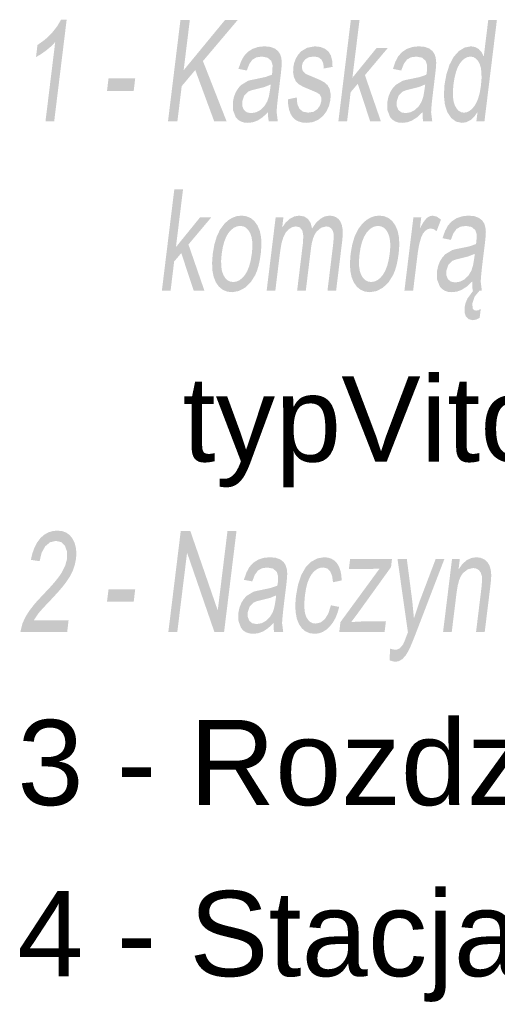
# Model space of a CAD drawing. Header units: millimetres. Extents: x 116 to 15750, y -6945 to 9999.
# Tile 89 of 150: x 6757 to 6877, y -1464 to -1217. Entities that reach past the tile are written whole.
import ezdxf

# ---------------------------------------------------------------- set-up
doc = ezdxf.new("R2010")
doc.units = ezdxf.units.MM
doc.layers.get('0').update_dxf_attribs({"color": 252})
doc.styles.get("Standard").update_dxf_attribs({"font": 'simplex.shx'})

msp = doc.modelspace()

# ---------------------------------------------------------------- hatches: boundary and pattern name
h = msp.add_hatch(color=7)
h.dxf.hatch_style = 2
h.paths.add_polyline_path([(6765.5, -1242.22), (6763.31, -1242.22), (6765.75, -1222.34), (6764.71, -1223.41), (6763.42, -1224.49), (6762.09, -1225.43), (6760.92, -1226.1), (6761.29, -1223.08), (6763.17, -1221.73), (6764.86, -1220.11), (6766.24, -1218.38), (6767.22, -1216.71), (6768.63, -1216.71)])
h = msp.add_hatch(color=7)
h.dxf.hatch_style = 2
h.paths.add_polyline_path([(6794.11, -1242.22), (6797.23, -1216.81), (6799.59, -1216.81), (6798.04, -1229.41), (6808.42, -1216.81), (6811.61, -1216.81), (6802.89, -1227.11), (6808.82, -1242.22), (6805.71, -1242.22), (6800.96, -1229.36), (6797.55, -1233.41), (6796.47, -1242.22)])
h = msp.add_hatch(color=7)
h.dxf.hatch_style = 2
h.paths.add_polyline_path([(6836.94, -1242.22), (6840.06, -1216.81), (6842.25, -1216.81), (6840.46, -1231.3), (6846.55, -1223.81), (6849.37, -1223.81), (6843.61, -1230.64), (6847.61, -1242.22), (6844.92, -1242.22), (6841.82, -1232.81), (6840.02, -1234.93), (6839.13, -1242.22)])
h = msp.add_hatch(color=7)
h.paths.add_polyline_path([(6871.63, -1242.22), (6871.92, -1239.9), (6871.09, -1241.09), (6870.15, -1241.95), (6869.12, -1242.46), (6867.98, -1242.63), (6866.54, -1242.33), (6865.3, -1241.42), (6864.33, -1239.97), (6863.71, -1238.04), (6863.46, -1235.7), (6863.62, -1233.03), (6864.1, -1230.41), (6864.87, -1228.04), (6865.92, -1226.05), (6867.22, -1224.6), (6868.69, -1223.7), (6870.25, -1223.4), (6871.33, -1223.57), (6872.24, -1224.1), (6872.96, -1224.91), (6873.49, -1225.93), (6874.61, -1216.81), (6876.78, -1216.81), (6873.66, -1242.22)])
h.paths.add_polyline_path([(6865.86, -1233.03), (6865.72, -1234.69), (6865.74, -1236.12), (6865.92, -1237.33), (6866.25, -1238.32), (6866.7, -1239.09), (6867.23, -1239.63), (6867.83, -1239.96), (6868.5, -1240.07), (6869.2, -1239.96), (6869.87, -1239.65), (6870.52, -1239.13), (6871.14, -1238.4), (6871.69, -1237.45), (6872.15, -1236.29), (6872.51, -1234.9), (6872.77, -1233.3), (6872.92, -1231.53), (6872.91, -1230.02), (6872.75, -1228.76), (6872.43, -1227.75), (6871.98, -1226.98), (6871.45, -1226.42), (6870.84, -1226.09), (6870.14, -1225.98), (6869.42, -1226.09), (6868.74, -1226.41), (6868.1, -1226.94), (6867.49, -1227.68), (6866.94, -1228.65), (6866.49, -1229.87), (6866.13, -1231.33)])
h = msp.add_hatch(color=7)
h.paths.add_polyline_path([(6819.26, -1239.95), (6817.91, -1241.21), (6816.67, -1242.03), (6815.45, -1242.48), (6814.19, -1242.63), (6813.2, -1242.54), (6812.36, -1242.26), (6811.66, -1241.8), (6811.11, -1241.16), (6810.46, -1239.47), (6810.43, -1237.37), (6810.69, -1236.07), (6811.16, -1234.9), (6811.78, -1233.89), (6812.51, -1233.11), (6814.21, -1232.08), (6815.04, -1231.85), (6816.2, -1231.62), (6818.56, -1231.12), (6820.23, -1230.54), (6820.31, -1230.02), (6820.35, -1229.72), (6820.39, -1228.1), (6820.06, -1227.04), (6819.11, -1226.24), (6817.7, -1225.98), (6816.33, -1226.17), (6815.33, -1226.75), (6814.56, -1227.82), (6813.91, -1229.48), (6811.82, -1229.07), (6812.42, -1227.3), (6813.17, -1225.9), (6814.12, -1224.84), (6815.33, -1224.05), (6816.75, -1223.56), (6818.34, -1223.4), (6819.81, -1223.54), (6820.95, -1223.95), (6821.76, -1224.58), (6822.29, -1225.35), (6822.59, -1226.3), (6822.71, -1227.47), (6822.65, -1228.59), (6822.47, -1230.35), (6821.96, -1234.51), (6821.72, -1236.48), (6821.55, -1238.06), (6821.45, -1239.24), (6821.42, -1240.01), (6821.7, -1242.22), (6819.42, -1242.22), (6819.27, -1241.17)])
h.paths.add_polyline_path([(6819.93, -1232.98), (6818.36, -1233.63), (6816.23, -1234.16), (6815.04, -1234.46), (6814.24, -1234.79), (6813.26, -1235.8), (6812.77, -1237.28), (6812.79, -1238.43), (6813.17, -1239.36), (6813.91, -1239.99), (6815, -1240.19), (6816.22, -1239.99), (6817.35, -1239.4), (6818.32, -1238.47), (6819.06, -1237.25), (6819.48, -1235.94), (6819.79, -1234.13)])
h = msp.add_hatch(color=7)
h.dxf.hatch_style = 2
h.paths.add_polyline_path([(6824.25, -1236.72), (6826.47, -1236.24), (6826.61, -1237.88), (6827.13, -1239.08), (6828.03, -1239.82), (6829.33, -1240.07), (6830.67, -1239.85), (6831.67, -1239.19), (6832.33, -1238.25), (6832.65, -1237.14), (6832.61, -1236.2), (6832.22, -1235.48), (6831.49, -1235.01), (6830.12, -1234.42), (6828.18, -1233.61), (6826.96, -1232.92), (6826.24, -1232.17), (6825.77, -1231.17), (6825.56, -1230), (6825.6, -1228.7), (6825.84, -1227.52), (6826.27, -1226.42), (6826.85, -1225.47), (6827.56, -1224.68), (6829.06, -1223.77), (6831, -1223.4), (6832.4, -1223.56), (6833.58, -1224.02), (6834.48, -1224.76), (6835.06, -1225.71), (6835.37, -1226.96), (6835.47, -1228.56), (6833.28, -1228.98), (6833.15, -1227.72), (6832.7, -1226.76), (6831.94, -1226.16), (6830.84, -1225.96), (6829.52, -1226.14), (6828.6, -1226.67), (6828.02, -1227.45), (6827.75, -1228.34), (6827.89, -1229.43), (6828.63, -1230.26), (6829.23, -1230.55), (6830.45, -1231.06), (6832.32, -1231.86), (6833.51, -1232.51), (6834.25, -1233.2), (6834.75, -1234.14), (6834.99, -1235.35), (6834.94, -1236.81), (6834.59, -1238.33), (6833.94, -1239.75), (6833.01, -1240.97), (6831.84, -1241.88), (6830.49, -1242.45), (6829.03, -1242.63), (6827.86, -1242.54), (6826.86, -1242.26), (6826.04, -1241.8), (6825.39, -1241.14), (6824.89, -1240.31), (6824.54, -1239.3), (6824.32, -1238.1)])
h = msp.add_hatch(color=7)
h.paths.add_polyline_path([(6858.09, -1239.95), (6856.74, -1241.21), (6855.49, -1242.03), (6854.28, -1242.48), (6853.01, -1242.63), (6852.03, -1242.54), (6851.18, -1242.26), (6850.48, -1241.8), (6849.93, -1241.16), (6849.28, -1239.47), (6849.25, -1237.37), (6849.52, -1236.07), (6849.99, -1234.9), (6850.61, -1233.89), (6851.34, -1233.11), (6853.04, -1232.08), (6853.87, -1231.85), (6855.03, -1231.62), (6857.39, -1231.12), (6859.06, -1230.54), (6859.13, -1230.02), (6859.18, -1229.72), (6859.22, -1228.1), (6858.89, -1227.04), (6857.94, -1226.24), (6856.53, -1225.98), (6855.16, -1226.17), (6854.16, -1226.75), (6853.38, -1227.82), (6852.73, -1229.48), (6850.65, -1229.07), (6851.25, -1227.3), (6851.99, -1225.9), (6852.94, -1224.84), (6854.16, -1224.05), (6855.58, -1223.56), (6857.16, -1223.4), (6858.64, -1223.54), (6859.77, -1223.95), (6860.59, -1224.58), (6861.11, -1225.35), (6861.41, -1226.3), (6861.53, -1227.47), (6861.48, -1228.59), (6861.29, -1230.35), (6860.78, -1234.51), (6860.55, -1236.48), (6860.38, -1238.06), (6860.28, -1239.24), (6860.25, -1240.01), (6860.53, -1242.22), (6858.25, -1242.22), (6858.09, -1241.17)])
h.paths.add_polyline_path([(6858.76, -1232.98), (6857.19, -1233.63), (6855.05, -1234.16), (6853.86, -1234.46), (6853.07, -1234.79), (6852.08, -1235.8), (6851.6, -1237.28), (6851.62, -1238.43), (6852, -1239.36), (6852.73, -1239.99), (6853.83, -1240.19), (6855.05, -1239.99), (6856.18, -1239.4), (6857.14, -1238.47), (6857.89, -1237.25), (6858.31, -1235.94), (6858.62, -1234.13)])
h = msp.add_hatch(color=7)
h.dxf.hatch_style = 2
h.paths.add_polyline_path([(6778.77, -1234.6), (6779.16, -1231.46), (6785.86, -1231.46), (6785.48, -1234.6)])
h = msp.add_hatch(color=7)
h.dxf.hatch_style = 2
h.paths.add_polyline_path([(6792.57, -1284.77), (6795.69, -1259.36), (6797.88, -1259.36), (6796.1, -1273.85), (6802.18, -1266.36), (6805, -1266.36), (6799.25, -1273.19), (6803.25, -1284.77), (6800.55, -1284.77), (6797.45, -1275.36), (6795.65, -1277.47), (6794.76, -1284.77)])
h = msp.add_hatch(color=7)
h.paths.add_polyline_path([(6805.35, -1275.56), (6805.77, -1273.17), (6806.39, -1271.12), (6807.23, -1269.39), (6808.28, -1267.99), (6809.26, -1267.1), (6810.31, -1266.46), (6811.41, -1266.07), (6812.58, -1265.94), (6813.83, -1266.1), (6814.92, -1266.57), (6815.84, -1267.34), (6816.61, -1268.43), (6817.18, -1269.79), (6817.51, -1271.39), (6817.6, -1273.23), (6817.45, -1275.31), (6817.2, -1276.99), (6816.88, -1278.48), (6816.49, -1279.78), (6816.02, -1280.9), (6814.89, -1282.7), (6813.46, -1284.06), (6811.87, -1284.9), (6810.22, -1285.18), (6808.95, -1285.03), (6807.84, -1284.56), (6806.91, -1283.79), (6806.14, -1282.71), (6805.58, -1281.33), (6805.26, -1279.68), (6805.19, -1277.76)])
h.paths.add_polyline_path([(6807.6, -1275.56), (6807.46, -1277.22), (6807.49, -1278.66), (6807.67, -1279.87), (6808.03, -1280.86), (6808.5, -1281.63), (6809.08, -1282.18), (6809.75, -1282.51), (6810.53, -1282.62), (6811.32, -1282.51), (6812.07, -1282.18), (6812.78, -1281.62), (6813.45, -1280.85), (6814.04, -1279.85), (6814.53, -1278.62), (6814.91, -1277.16), (6815.19, -1275.46), (6815.32, -1273.86), (6815.29, -1272.46), (6815.09, -1271.27), (6814.74, -1270.29), (6814.26, -1269.52), (6813.69, -1268.97), (6813.02, -1268.64), (6812.26, -1268.53), (6811.46, -1268.64), (6810.7, -1268.97), (6809.99, -1269.52), (6809.32, -1270.28), (6808.73, -1271.27), (6808.25, -1272.48), (6807.87, -1273.91)])
h = msp.add_hatch(color=7)
h.dxf.hatch_style = 2
h.paths.add_polyline_path([(6818.91, -1284.77), (6821.17, -1266.36), (6823.12, -1266.36), (6822.81, -1268.94), (6823.66, -1267.72), (6824.68, -1266.77), (6825.84, -1266.15), (6827.08, -1265.94), (6828.36, -1266.16), (6829.32, -1266.8), (6829.98, -1267.81), (6830.32, -1269.17), (6831.32, -1267.76), (6832.38, -1266.75), (6833.51, -1266.15), (6834.7, -1265.94), (6835.59, -1266.04), (6836.35, -1266.33), (6836.97, -1266.8), (6837.46, -1267.46), (6837.81, -1268.33), (6838, -1269.39), (6838.04, -1270.66), (6837.92, -1272.13), (6836.37, -1284.77), (6834.2, -1284.77), (6835.62, -1273.17), (6835.76, -1271.56), (6835.74, -1270.48), (6835.53, -1269.74), (6835.13, -1269.15), (6834.57, -1268.78), (6833.88, -1268.65), (6832.6, -1268.97), (6831.47, -1269.94), (6830.98, -1270.69), (6830.59, -1271.62), (6830.28, -1272.75), (6830.06, -1274.07), (6828.75, -1284.77), (6826.57, -1284.77), (6828.03, -1272.81), (6828.12, -1270.99), (6827.88, -1269.69), (6827.27, -1268.91), (6826.26, -1268.65), (6825.35, -1268.83), (6824.47, -1269.35), (6823.69, -1270.2), (6823.09, -1271.37), (6822.62, -1273), (6822.26, -1275.22), (6821.09, -1284.77)])
h = msp.add_hatch(color=7)
h.paths.add_polyline_path([(6840.01, -1275.56), (6840.43, -1273.17), (6841.05, -1271.12), (6841.89, -1269.39), (6842.94, -1267.99), (6843.92, -1267.1), (6844.97, -1266.46), (6846.07, -1266.07), (6847.24, -1265.94), (6848.49, -1266.1), (6849.58, -1266.57), (6850.5, -1267.34), (6851.27, -1268.43), (6851.84, -1269.79), (6852.17, -1271.39), (6852.26, -1273.23), (6852.11, -1275.31), (6851.86, -1276.99), (6851.54, -1278.48), (6851.15, -1279.78), (6850.68, -1280.9), (6849.55, -1282.7), (6848.12, -1284.06), (6846.53, -1284.9), (6844.88, -1285.18), (6843.61, -1285.03), (6842.5, -1284.56), (6841.57, -1283.79), (6840.8, -1282.71), (6840.24, -1281.33), (6839.92, -1279.68), (6839.85, -1277.76)])
h.paths.add_polyline_path([(6842.26, -1275.56), (6842.12, -1277.22), (6842.15, -1278.66), (6842.33, -1279.87), (6842.68, -1280.86), (6843.16, -1281.63), (6843.74, -1282.18), (6844.41, -1282.51), (6845.19, -1282.62), (6845.98, -1282.51), (6846.73, -1282.18), (6847.44, -1281.62), (6848.11, -1280.85), (6848.7, -1279.85), (6849.19, -1278.62), (6849.57, -1277.16), (6849.85, -1275.46), (6849.98, -1273.86), (6849.95, -1272.46), (6849.75, -1271.27), (6849.4, -1270.29), (6848.92, -1269.52), (6848.35, -1268.97), (6847.68, -1268.64), (6846.92, -1268.53), (6846.12, -1268.64), (6845.36, -1268.97), (6844.65, -1269.52), (6843.98, -1270.28), (6843.39, -1271.27), (6842.91, -1272.48), (6842.53, -1273.91)])
h = msp.add_hatch(color=7)
h.dxf.hatch_style = 2
h.paths.add_polyline_path([(6853.54, -1284.77), (6855.8, -1266.36), (6857.77, -1266.36), (6857.43, -1269.15), (6858.35, -1267.53), (6859.13, -1266.57), (6859.86, -1266.1), (6860.61, -1265.94), (6861.69, -1266.2), (6862.73, -1266.95), (6861.62, -1269.84), (6860.89, -1269.34), (6860.1, -1269.17), (6859.41, -1269.33), (6858.74, -1269.79), (6858.16, -1270.52), (6857.72, -1271.49), (6857.24, -1273.23), (6856.91, -1275.13), (6855.73, -1284.77)])
h = msp.add_hatch(color=7)
h.paths.add_polyline_path([(6870.57, -1282.5), (6869.22, -1283.76), (6867.97, -1284.58), (6866.75, -1285.03), (6865.49, -1285.18), (6864.5, -1285.09), (6863.66, -1284.81), (6862.96, -1284.35), (6862.41, -1283.7), (6861.76, -1282.02), (6861.73, -1279.92), (6862, -1278.62), (6862.46, -1277.45), (6863.09, -1276.44), (6863.81, -1275.65), (6865.51, -1274.63), (6866.35, -1274.39), (6867.51, -1274.16), (6869.86, -1273.67), (6871.53, -1273.09), (6871.61, -1272.56), (6871.65, -1272.27), (6871.7, -1270.65), (6871.37, -1269.59), (6870.42, -1268.79), (6869, -1268.53), (6867.64, -1268.72), (6866.63, -1269.3), (6865.86, -1270.37), (6865.21, -1272.03), (6863.13, -1271.61), (6863.73, -1269.84), (6864.47, -1268.45), (6865.42, -1267.39), (6866.63, -1266.59), (6868.06, -1266.11), (6869.64, -1265.94), (6871.12, -1266.08), (6872.25, -1266.5), (6873.06, -1267.13), (6873.59, -1267.89), (6873.89, -1268.85), (6874.01, -1270.02), (6873.96, -1271.14), (6873.77, -1272.9), (6873.26, -1277.05), (6873.02, -1279.03), (6872.86, -1280.61), (6872.76, -1281.78), (6872.72, -1282.56), (6873, -1284.77), (6870.72, -1284.77), (6870.57, -1283.72)])
h.paths.add_polyline_path([(6871.23, -1275.53), (6869.67, -1276.17), (6867.53, -1276.71), (6866.34, -1277.01), (6865.55, -1277.33), (6864.56, -1278.35), (6864.07, -1279.83), (6864.1, -1280.97), (6864.48, -1281.91), (6865.21, -1282.53), (6866.31, -1282.74), (6867.53, -1282.54), (6868.65, -1281.95), (6869.62, -1281.02), (6870.36, -1279.79), (6870.78, -1278.48), (6871.09, -1276.67)])
h.paths.add_polyline_path([(6872.45, -1284.77), (6871.2, -1286.26), (6870.59, -1288.08), (6870.72, -1289.31), (6871.04, -1289.68), (6871.57, -1289.81), (6872.16, -1289.7), (6872.73, -1289.39), (6872.45, -1291.61), (6871.54, -1292.07), (6870.73, -1292.22), (6869.68, -1291.97), (6868.99, -1291.28), (6868.65, -1290.26), (6868.66, -1289.03), (6868.9, -1287.92), (6869.37, -1286.8), (6870.86, -1284.77)])
h = msp.add_hatch(color=7)
h.dxf.hatch_style = 2
h.paths.add_polyline_path([(6769.12, -1367.61), (6768.75, -1370.6), (6756.99, -1370.6), (6757.51, -1368.43), (6758.3, -1366.73), (6759.36, -1365.06), (6760.79, -1363.26), (6762.69, -1361.21), (6764.22, -1359.6), (6765.49, -1358.17), (6766.51, -1356.91), (6767.27, -1355.83), (6768.27, -1353.9), (6768.75, -1352.08), (6768.73, -1350.37), (6768.21, -1348.95), (6767.26, -1347.99), (6765.94, -1347.67), (6764.48, -1348.01), (6763.25, -1349.03), (6762.34, -1350.64), (6761.83, -1352.77), (6759.63, -1352.44), (6760.03, -1350.75), (6760.57, -1349.28), (6761.24, -1348.02), (6762.03, -1346.97), (6762.95, -1346.15), (6763.97, -1345.56), (6765.09, -1345.21), (6766.31, -1345.09), (6767.5, -1345.22), (6768.54, -1345.6), (6769.4, -1346.23), (6770.11, -1347.12), (6770.63, -1348.2), (6770.95, -1349.39), (6771.07, -1350.71), (6770.99, -1352.14), (6770.69, -1353.66), (6770.18, -1355.14), (6769.42, -1356.66), (6768.35, -1358.24), (6767.65, -1359.14), (6766.77, -1360.18), (6765.69, -1361.37), (6764.44, -1362.72), (6763.41, -1363.8), (6762.58, -1364.69), (6761.95, -1365.4), (6761.52, -1365.91), (6760.39, -1367.61)])
h = msp.add_hatch(color=7)
h.dxf.hatch_style = 2
h.paths.add_polyline_path([(6794.19, -1370.6), (6797.31, -1345.2), (6799.72, -1345.2), (6806.61, -1365.14), (6809.06, -1345.2), (6811.32, -1345.2), (6808.2, -1370.6), (6805.78, -1370.6), (6798.9, -1350.64), (6796.44, -1370.6)])
h = msp.add_hatch(color=7)
h.paths.add_polyline_path([(6820.63, -1368.33), (6819.28, -1369.59), (6818.04, -1370.41), (6816.82, -1370.87), (6815.56, -1371.02), (6814.57, -1370.92), (6813.73, -1370.65), (6813.03, -1370.19), (6812.48, -1369.54), (6811.83, -1367.85), (6811.8, -1365.75), (6812.07, -1364.46), (6812.53, -1363.28), (6813.16, -1362.27), (6813.88, -1361.49), (6815.58, -1360.46), (6816.41, -1360.23), (6817.58, -1360), (6819.93, -1359.5), (6821.6, -1358.92), (6821.68, -1358.4), (6821.72, -1358.1), (6821.77, -1356.48), (6821.44, -1355.42), (6820.49, -1354.63), (6819.07, -1354.36), (6817.71, -1354.56), (6816.7, -1355.14), (6815.93, -1356.2), (6815.28, -1357.86), (6813.19, -1357.45), (6813.8, -1355.68), (6814.54, -1354.28), (6815.49, -1353.22), (6816.7, -1352.43), (6818.13, -1351.94), (6819.71, -1351.78), (6821.19, -1351.92), (6822.32, -1352.33), (6823.13, -1352.96), (6823.66, -1353.73), (6823.96, -1354.68), (6824.08, -1355.85), (6824.03, -1356.98), (6823.84, -1358.73), (6823.33, -1362.89), (6823.09, -1364.87), (6822.93, -1366.44), (6822.82, -1367.62), (6822.79, -1368.4), (6823.07, -1370.6), (6820.79, -1370.6), (6820.64, -1369.55)])
h.paths.add_polyline_path([(6821.3, -1361.37), (6819.74, -1362.01), (6817.6, -1362.54), (6816.41, -1362.84), (6815.61, -1363.17), (6814.63, -1364.18), (6814.14, -1365.66), (6814.17, -1366.81), (6814.54, -1367.75), (6815.28, -1368.37), (6816.38, -1368.57), (6817.59, -1368.38), (6818.72, -1367.78), (6819.69, -1366.85), (6820.43, -1365.63), (6820.85, -1364.32), (6821.16, -1362.51)])
h = msp.add_hatch(color=7)
h.dxf.hatch_style = 2
h.paths.add_polyline_path([(6835.06, -1363.86), (6837.15, -1364.26), (6836.72, -1365.76), (6836.18, -1367.09), (6835.52, -1368.24), (6834.74, -1369.22), (6833.88, -1370.01), (6832.96, -1370.57), (6831.99, -1370.91), (6830.96, -1371.02), (6829.72, -1370.86), (6828.65, -1370.4), (6827.75, -1369.63), (6827.01, -1368.55), (6826.48, -1367.18), (6826.18, -1365.55), (6826.11, -1363.64), (6826.28, -1361.47), (6826.8, -1358.67), (6827.61, -1356.25), (6828.72, -1354.3), (6830.13, -1352.9), (6831.7, -1352.06), (6833.34, -1351.78), (6834.33, -1351.88), (6835.2, -1352.16), (6835.95, -1352.64), (6836.59, -1353.3), (6837.09, -1354.14), (6837.45, -1355.14), (6837.68, -1356.29), (6837.77, -1357.61), (6835.58, -1358.07), (6835.36, -1356.45), (6834.85, -1355.28), (6834.09, -1354.58), (6833.11, -1354.35), (6832.31, -1354.45), (6831.56, -1354.77), (6830.86, -1355.3), (6830.22, -1356.04), (6829.65, -1357.01), (6829.17, -1358.22), (6828.8, -1359.68), (6828.53, -1361.38), (6828.38, -1363.11), (6828.39, -1364.58), (6828.54, -1365.8), (6828.86, -1366.77), (6829.31, -1367.51), (6829.85, -1368.03), (6830.5, -1368.35), (6831.25, -1368.45), (6832.47, -1368.17), (6833.54, -1367.33), (6834.42, -1365.9)])
h = msp.add_hatch(color=7)
h.dxf.hatch_style = 2
h.paths.add_polyline_path([(6837.15, -1370.6), (6837.46, -1368.07), (6847.3, -1354.63), (6844.83, -1354.73), (6839.58, -1354.73), (6839.89, -1352.19), (6850.42, -1352.19), (6850.17, -1354.26), (6841.76, -1365.94), (6840.15, -1368.07), (6842.92, -1367.91), (6848.88, -1367.91), (6848.55, -1370.6)])
h = msp.add_hatch(color=7)
h.dxf.hatch_style = 2
h.paths.add_polyline_path([(6849.81, -1377.69), (6849.93, -1374.77), (6851.14, -1375.04), (6851.8, -1374.95), (6852.35, -1374.69), (6853.18, -1373.72), (6853.55, -1372.91), (6854.13, -1371.4), (6854.42, -1370.64), (6851.79, -1352.19), (6854.14, -1352.19), (6855.52, -1362.86), (6855.93, -1367.12), (6857.34, -1362.92), (6861.41, -1352.19), (6863.6, -1352.19), (6856.4, -1370.92), (6855.85, -1372.31), (6855.38, -1373.47), (6854.99, -1374.4), (6854.67, -1375.09), (6853.88, -1376.43), (6853.05, -1377.35), (6852.16, -1377.89), (6851.16, -1378.07)])
h = msp.add_hatch(color=7)
h.dxf.hatch_style = 2
h.paths.add_polyline_path([(6863.25, -1370.6), (6865.51, -1352.19), (6867.47, -1352.19), (6867.15, -1354.82), (6868.11, -1353.49), (6869.17, -1352.54), (6870.34, -1351.97), (6871.63, -1351.78), (6872.73, -1351.93), (6873.7, -1352.38), (6874.46, -1353.07), (6874.96, -1353.95), (6875.25, -1355.01), (6875.37, -1356.25), (6875.31, -1357.45), (6875.11, -1359.29), (6873.72, -1370.6), (6871.54, -1370.6), (6872.91, -1359.4), (6873.05, -1357.74), (6873.01, -1356.56), (6872.76, -1355.71), (6872.29, -1355.05), (6871.63, -1354.63), (6870.83, -1354.49), (6869.49, -1354.8), (6868.27, -1355.75), (6867.73, -1356.52), (6867.28, -1357.58), (6866.93, -1358.93), (6866.67, -1360.55), (6865.43, -1370.6)])
h = msp.add_hatch(color=7)
h.dxf.hatch_style = 2
h.paths.add_polyline_path([(6778.77, -1362.98), (6779.16, -1359.84), (6785.86, -1359.84), (6785.48, -1362.98)])

# ---------------------------------------------------------------- texts
at = {"color": 7, "char_height": 21.4093, "attachment_point": 1}
for s, insert in [('{\\fArial|b0|i0|c0;     typVitocrossal Q=2x90kW}', (6756.24, -1306.34)), ('{\\fArial|b0|i0|c0;3 - Rozdzielacze c.o. Ø88,9x2mm L=1,1m}', (6756.24, -1392.66)), ('{\\fArial|b0|i0|c0;4 - Stacja uzdatniania wody q=1,5 m³/h}', (6756.24, -1435.64))]:
    msp.add_mtext(s, dxfattribs=dict(at, insert=insert))

doc.saveas('drawing.dxf')
